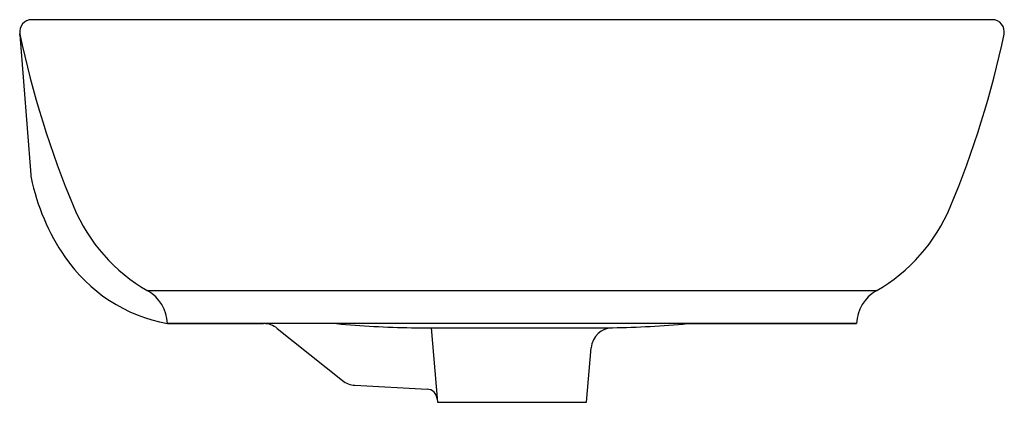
# Model space of a CAD drawing. Header units: millimetres. Extents: x 4549.589 to 4550.039, y 2151.512 to 2151.687.
import ezdxf

# ---------------------------------------------------------------- set-up
doc = ezdxf.new("R2010")
doc.units = ezdxf.units.MM
doc.layers.add('SANINDUSA', color=3, linetype='Continuous')

msp = doc.modelspace()

# ---------------------------------------------------------------- linework, layer by layer
at = {"layer": 'SANINDUSA'}
for p, q in [((4550.033837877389, 2151.6866405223), (4549.59483787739, 2151.6866405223)), ((4549.58947380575, 2151.679751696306), (4549.594405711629, 2151.615636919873)), ((4549.98083787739, 2151.5626405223), (4549.64783787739, 2151.5626405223)), ((4549.65683787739, 2151.5476405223), (4549.700830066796, 2151.5476405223)), ((4549.97183787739, 2151.5476405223), (4549.65683787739, 2151.5476405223)), ((4549.707077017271, 2151.545449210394), (4549.736830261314, 2151.521646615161)), ((4549.768393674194, 2151.545741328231), (4549.860282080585, 2151.545741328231)), ((4549.777354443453, 2151.545741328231), (4549.78033787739, 2151.5116405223)), ((4549.894588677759, 2151.5476405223), (4549.961837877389, 2151.5476405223)), ((4549.961837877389, 2151.5476405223), (4549.97183787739, 2151.5476405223)), ((4549.84833787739, 2151.5116405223), (4549.850522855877, 2151.536614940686)), ((4549.74254463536, 2151.519469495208), (4549.775490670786, 2151.517712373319)), ((4549.78033787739, 2151.5116405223), (4549.79133787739, 2151.5116405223)), ((4549.79133787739, 2151.5116405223), (4549.837337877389, 2151.5116405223)), ((4549.837337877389, 2151.5116405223), (4549.84833787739, 2151.5116405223))]:
    msp.add_line(p, q, dxfattribs=at)
for centre, radius, start, end in [((4549.59483787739, 2151.6811405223), 0.005500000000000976, 90, 189.7175492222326), ((4550.033837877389, 2151.6811405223), 0.005500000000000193, 348.2498526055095, 90), ((4549.584488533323, 2151.679368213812), 0.005000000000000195, 4.398705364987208, 9.717549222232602), ((4550.010442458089, 2151.76758751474), 0.4299999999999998, 191.7501473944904, 202.8016616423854), ((4549.618233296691, 2151.76758751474), 0.43, 337.1983383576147, 348.2498526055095), ((4549.604376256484, 2151.616403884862), 0.01000000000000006, 184.3987053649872, 191.6660781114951), ((4549.692517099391, 2151.634602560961), 0.09999999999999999, 191.6660781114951, 214.3443690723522), ((4549.687794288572, 2151.631947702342), 0.08000000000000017, 202.8016616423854, 240.0360411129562), ((4549.940881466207, 2151.631947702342), 0.08000000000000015, 299.9639588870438, 337.1983383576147), ((4549.670134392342, 2151.619308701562), 0.07289118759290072, 214.3443690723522, 259.4894864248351), ((4549.638847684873, 2151.54704640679), 0.01799999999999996, 1.891471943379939, 60.03604111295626), ((4549.989828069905, 2151.54704640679), 0.0179999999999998, 119.9639588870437, 178.1085280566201), ((4549.700830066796, 2151.5376405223), 0.01000000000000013, 51.34019173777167, 90), ((4549.778337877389, 2152.036173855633), 0.4905333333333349, 264.8243364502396, 268.8384073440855), ((4549.860484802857, 2151.535743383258), 0.01000000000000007, 91.16159265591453, 175.0000000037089), ((4549.850337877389, 2152.036173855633), 0.4905333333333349, 271.1615926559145, 275.1756635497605), ((4549.74307721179, 2151.529455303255), 0.009999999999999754, 231.3401917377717, 266.9471174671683), ((4549.775224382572, 2151.512719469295), 0.005000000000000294, 4.999999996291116, 86.94711746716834)]:
    msp.add_arc(centre, radius, start, end, dxfattribs=at)

doc.saveas('drawing.dxf')
